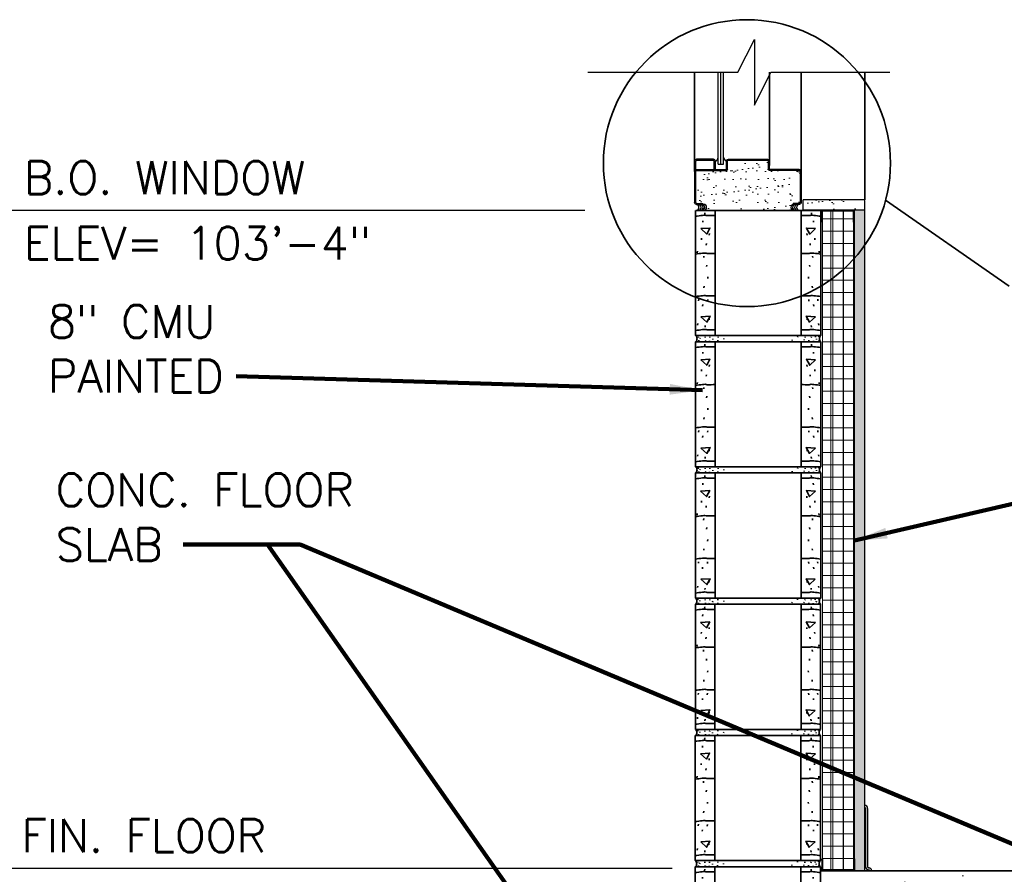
# Model space of a CAD drawing. Extents: x 155 to 606, y 184 to 461.
# Tile 13 of 28: x 339 to 399, y 219 to 271. Entities that reach past the tile are written whole.
import ezdxf

# ---------------------------------------------------------------- set-up
doc = ezdxf.new("R2010")
doc.units = 0
doc.header["$LTSCALE"] = 0.63
doc.header["$MEASUREMENT"] = 0
for name, color, linetype, lineweight in [('A-Anno-Symb', 6, 'Continuous', 35), ('od37a204$0$A-Anno-Patt', 152, 'Continuous', 18), ('od37a204$0$A-Anno-Text', 53, 'Continuous', 25), ('od37a204$0$A-Glaz-Full', 1, 'Continuous', 25), ('od37a204$0$A-Wall-Full-Intr', 3, 'Continuous', 25), ('od37a204$0$S-Anno-Brkl', 3, 'Continuous', 25), ('od37a204$0$S-Fndn-Insl', 12, 'Continuous', 18), ('od37a204$0$S-Sect-Cmuw', 2, 'Continuous', 35), ('od37a204$0$S-Sect-Conc', 6, 'Continuous', 35), ('od37a204$0$S-Sect-Genf', 6, 'Continuous', 35), ('od37a204$0$S-Sect-Join', 1, 'Continuous', 25), ('od37a204$0$S-Sect-Stls', 3, 'Continuous', 25)]:
    doc.layers.add(name, color=color, linetype=linetype, lineweight=lineweight)
doc.styles.add('notes', font='ARIAL.TTF')
doc.styles.add('od37a204$0$NOTES', font='romans.shx')
doc.dimstyles.new('EARCH', dxfattribs={"dimtxt": 0.125, "dimasz": 0.125, "dimexe": 0.0625, "dimexo": 0.0625, "dimgap": 0.0625, "dimtad": 1, "dimdec": 4, "dimzin": 3, "dimdsep": 46, "dimlunit": 4, "dimtxsty": 'notes', "dimcen": 0, "dimclrd": 256, "dimclre": 256, "dimadec": 0, "dimazin": 0, "dimtfac": 0.75, "dimtdec": 4, "dimtmove": 1, "dimatfit": 3, "dimfxl": 0, "dimfrac": 1, "dimtolj": 1, "dimtzin": 3, "dimlwd": 18, "dimlwe": 18, "dimarcsym": 0})
doc.dimstyles.new('od37a204$0$EARCH', dxfattribs={"dimtxt": 0.125, "dimasz": 0.125, "dimexe": 0.0625, "dimexo": 0.0625, "dimgap": 0.0625, "dimtad": 1, "dimdec": 4, "dimzin": 3, "dimdsep": 46, "dimlunit": 4, "dimtxsty": 'od37a204$0$NOTES', "dimcen": 0, "dimclrd": 256, "dimclre": 256, "dimadec": 0, "dimazin": 0, "dimtfac": 0.75, "dimtdec": 4, "dimtmove": 1, "dimatfit": 3, "dimfxl": 0, "dimfrac": 1, "dimtolj": 1, "dimtzin": 3, "dimlwd": 18, "dimlwe": 18, "dimarcsym": 0})
pattern_1 = [(37.5, (-51.55494, 51.4927), (-0.0314967, 0.9634119), [0, -0.76, 0, -0.85, 0, -0.8125]), (7.5, (-51.555, 51.4927), (0.8848884, 1.411073), [0, -0.41, 0, -0.685, 0, -0.2625]), (327.5, (-52.1699, 51.4927), (1.557071, 0.0028295), [0, -0.25, 0, -0.9, 0, -1.175]), (317.5, (-52.17, 51.4927), (1.5030633, 0.4388378), [0, -0.125, 0, -0.59, 0, -0.675])]

# ---------------------------------------------------------------- blocks, each defined once
blk = doc.blocks.new('od37a204$0$8CMUS')
for p, q in [((0, 8), (0, 0.375)), ((0.006, 8), (7.619, 8)), ((0.561, 7.756), (0.572, 7.851)), ((1.19, 8), (1.19, 0.375)), ((6.435, 8), (6.435, 0.375)), ((7.064, 7.756), (7.054, 7.851)), ((7.625, 8), (7.625, 0.375)), ((0.438, 7.276), (0.448, 7.372)), ((7.187, 7.276), (7.177, 7.372)), ((0.356, 6.208), (0.366, 6.303)), ((0.835, 6.495), (0.845, 6.591)), ((6.79, 6.495), (6.78, 6.591)), ((7.27, 6.208), (7.259, 6.303)), ((0.095, 5.427), (0.106, 5.522)), ((0.643, 5.893), (0.654, 5.988)), ((6.982, 5.893), (6.972, 5.988)), ((7.53, 5.427), (7.52, 5.522)), ((0.493, 5.125), (0.503, 5.22)), ((7.133, 5.125), (7.122, 5.22)), ((0.671, 4.577), (0.681, 4.672)), ((6.955, 4.577), (6.944, 4.672)), ((0.739, 3.851), (0.749, 3.946)), ((6.886, 3.851), (6.876, 3.946)), ((0.506, 3.289), (0.517, 3.384)), ((7.119, 3.289), (7.109, 3.384)), ((0.177, 2.494), (0.188, 2.59)), ((0.725, 2.481), (0.736, 2.576)), ((6.9, 2.481), (6.89, 2.576)), ((7.448, 2.494), (7.438, 2.59)), ((0.424, 2.166), (0.434, 2.261)), ((7.201, 2.166), (7.191, 2.261)), ((0.821, 1.33), (0.832, 1.425)), ((6.804, 1.33), (6.794, 1.425)), ((0.123, 1.015), (0.133, 1.11)), ((0.575, 0.892), (0.585, 0.987)), ((7.051, 0.892), (7.04, 0.987)), ((7.503, 1.015), (7.492, 1.11)), ((0, 0.375), (7.625, 0.375)), ((0.15, 0.263), (0.155, 0.305)), ((0.187, 0.045), (0.191, 0.088)), ((0.265, 0.19), (0.27, 0.233)), ((0.579, 0.25), (0.583, 0.293)), ((0.609, 0.039), (0.613, 0.082)), ((0.838, 0.021), (0.843, 0.064)), ((0.868, 0.25), (0.873, 0.293)), ((1.043, 0.136), (1.048, 0.178)), ((1.355, 0.049), (1.36, 0.092)), ((1.364, 0.257), (1.368, 0.3)), ((1.719, 0.162), (1.723, 0.204)), ((5.877, 0.077), (5.882, 0.12)), ((6.215, 0.277), (6.22, 0.319)), ((6.605, 0.086), (6.61, 0.128)), ((6.666, 0.25), (6.67, 0.293)), ((6.895, 0.051), (6.899, 0.094)), ((7.046, 0.25), (7.05, 0.293)), ((7.172, 0.021), (7.177, 0.064)), ((7.293, 0.269), (7.298, 0.311)), ((7.359, 0.136), (7.364, 0.178)), ((7.504, 0.293), (7.509, 0.335)), ((7.522, 0.045), (7.527, 0.088)), ((0, 0), (7.625, 0))]:
    blk.add_line(p, q)
for points in [[(0.313, 6.89), (0.677, 6.564), (0.871, 6.928)], [(7.312, 6.89), (6.949, 6.564), (6.754, 6.928)], [(0.327, 1.52), (0.69, 1.194), (0.885, 1.558)], [(7.299, 1.52), (6.935, 1.194), (6.741, 1.558)]]:
    blk.add_lwpolyline(points, close=True)
for centre, major_axis in [((-0.137, 0.187), (0, 0.236)), ((7.762, 0.187), (0, -0.236))]:
    blk.add_ellipse(centre, major_axis=major_axis, ratio=0.951727, start_param=3.796748, end_param=5.62803)
for points, knots in [([(-0.003, 7.646), (0.138, 7.662), (0.279, 7.679), (0.42, 7.696), (0.472, 7.702), (0.524, 7.707), (0.576, 7.708), (0.621, 7.709), (0.664, 7.684), (0.709, 7.684), (0.866, 7.684), (1.024, 7.685), (1.182, 7.685)], [0, 0, 0, 0, 0.357561, 0.357561, 0.357561, 0.489461, 0.489461, 0.489461, 0.602516, 0.602516, 0.602516, 1, 1, 1, 1]), ([(7.628, 7.646), (7.487, 7.662), (7.346, 7.679), (7.205, 7.696), (7.153, 7.702), (7.101, 7.707), (7.049, 7.708), (7.004, 7.709), (6.961, 7.684), (6.917, 7.684), (6.759, 7.684), (6.601, 7.685), (6.444, 7.685)], [0, 0, 0, 0, 0.357665, 0.357665, 0.357665, 0.489461, 0.489461, 0.489461, 0.602515, 0.602515, 0.602515, 1, 1, 1, 1]), ([(-0.003, 5.344), (0.138, 5.36), (0.279, 5.377), (0.42, 5.394), (0.472, 5.4), (0.524, 5.405), (0.576, 5.406), (0.621, 5.407), (0.664, 5.382), (0.709, 5.382), (0.866, 5.382), (1.024, 5.383), (1.182, 5.383)], [0, 0, 0, 0, 0.357561, 0.357561, 0.357561, 0.489461, 0.489461, 0.489461, 0.602516, 0.602516, 0.602516, 1, 1, 1, 1]), ([(7.628, 5.344), (7.487, 5.36), (7.346, 5.377), (7.205, 5.394), (7.153, 5.4), (7.101, 5.405), (7.049, 5.406), (7.004, 5.407), (6.961, 5.382), (6.917, 5.382), (6.759, 5.382), (6.601, 5.383), (6.444, 5.383)], [0, 0, 0, 0, 0.357665, 0.357665, 0.357665, 0.489461, 0.489461, 0.489461, 0.602515, 0.602515, 0.602515, 1, 1, 1, 1]), ([(-0.003, 2.754), (0.138, 2.771), (0.279, 2.788), (0.42, 2.805), (0.472, 2.811), (0.524, 2.815), (0.576, 2.816), (0.621, 2.818), (0.664, 2.793), (0.709, 2.793), (0.866, 2.793), (1.024, 2.793), (1.182, 2.793)], [0, 0, 0, 0, 0.357579, 0.357579, 0.357579, 0.489473, 0.489473, 0.489473, 0.60251, 0.60251, 0.60251, 1, 1, 1, 1]), ([(7.628, 2.754), (7.487, 2.771), (7.346, 2.788), (7.205, 2.805), (7.153, 2.811), (7.101, 2.815), (7.049, 2.816), (7.004, 2.818), (6.961, 2.793), (6.917, 2.793), (6.759, 2.793), (6.601, 2.793), (6.444, 2.793)], [0, 0, 0, 0, 0.357683, 0.357683, 0.357683, 0.489472, 0.489472, 0.489472, 0.60251, 0.60251, 0.60251, 1, 1, 1, 1]), ([(-0.003, 0.685), (0.138, 0.702), (0.279, 0.719), (0.42, 0.735), (0.472, 0.742), (0.524, 0.746), (0.576, 0.747), (0.621, 0.749), (0.664, 0.723), (0.709, 0.723), (0.866, 0.724), (1.024, 0.724), (1.182, 0.724)], [0, 0, 0, 0, 0.357561, 0.357561, 0.357561, 0.489461, 0.489461, 0.489461, 0.602516, 0.602516, 0.602516, 1, 1, 1, 1]), ([(7.628, 0.685), (7.487, 0.702), (7.346, 0.719), (7.205, 0.735), (7.153, 0.742), (7.101, 0.746), (7.049, 0.747), (7.004, 0.749), (6.961, 0.723), (6.917, 0.723), (6.759, 0.724), (6.601, 0.724), (6.444, 0.724)], [0, 0, 0, 0, 0.357665, 0.357665, 0.357665, 0.489461, 0.489461, 0.489461, 0.602515, 0.602515, 0.602515, 1, 1, 1, 1])]:
    blk.add_open_spline(points, degree=3, knots=knots)
blk = doc.blocks.new('od37a204$0$PSFM')
for p, q in [((-0.188, 0), (0.188, 0)), ((0.188, 0), (0.188, -0.062)), ((6.062, 0), (5.688, 0)), ((5.688, -0.062), (5.688, 0)), ((-0.312, -2), (-0.312, -0.125)), ((-0.25, -2), (-0.25, -0.125)), ((-0.188, -0.062), (0.188, -0.062)), ((6.062, -0.062), (5.688, -0.062)), ((6.125, -2), (6.125, -0.125)), ((6.187, -2), (6.187, -0.125)), ((-0.188, -2.062), (1.625, -2.062)), ((-0.188, -2.125), (1.625, -2.125)), ((1.625, -2.125), (1.625, -2.625)), ((1.687, -2.125), (1.687, -2.625)), ((4.187, -2.125), (4.187, -2.625)), ((6.062, -2.062), (4.25, -2.062)), ((6.062, -2.125), (4.25, -2.125)), ((4.25, -2.125), (4.25, -2.625)), ((1.75, -2.688), (4.125, -2.688)), ((1.75, -2.75), (4.125, -2.75))]:
    blk.add_line(p, q)
for centre, radius, start, end in [((-0.188, -0.125), 0.125, 90, 180), ((6.062, -0.125), 0.125, 0, 90), ((-0.188, -0.125), 0.0625, 90, 180), ((6.062, -0.125), 0.0625, 0, 90), ((-0.188, -2), 0.125, 180, 270), ((-0.188, -2), 0.0625, 180, 270), ((1.625, -2.125), 0.0625, 0, 90), ((4.25, -2.125), 0.0625, 90, 180), ((6.062, -2), 0.0625, 270, 0), ((6.062, -2), 0.125, 270, 0), ((1.75, -2.625), 0.125, 180, 270), ((1.75, -2.625), 0.0625, 180, 270), ((4.125, -2.625), 0.0625, 270, 0), ((4.125, -2.625), 0.125, 270, 0)]:
    blk.add_arc(centre, radius, start, end)

msp = doc.modelspace()

# ---------------------------------------------------------------- hatches: boundary and pattern name
at = {"layer": 'od37a204$0$A-Anno-Patt'}
h = msp.add_hatch(dxfattribs=at)
h.set_pattern_fill('AR-SAND', color=256, scale=0.5, style=0)
h.set_pattern_definition(pattern_1)
h.paths.add_polyline_path([(380.45971, 261.37386), (380.45978, 259.49884, 0.41421356), (380.52207, 259.43638), (380.89742, 259.43638), (380.89742, 259.36408, -0.75951679), (380.87701, 259.00221), (386.41158, 259.00221, -0.77582892), (386.39852, 259.36642), (386.39852, 259.43638), (386.77354, 259.43633, 0.41421356), (386.83598, 259.49849), (386.83605, 261.37422, 0.41421356), (386.77332, 261.43678), (384.96068, 261.43673, -0.41421356), (384.8981, 261.4996), (384.89817, 261.99934, 0.41421356), (384.83543, 262.0619), (382.46018, 262.06186, 0.41421356), (382.3976, 261.99899), (382.39767, 261.49924, -0.41421356), (382.33538, 261.43678), (380.52229, 261.43673, 0.41421356)], flags=16)
h.paths.add_polyline_path([(390.77088, 259.61174), (390.77088, 259.65249), (387.01226, 259.65249), (387.01226, 259.02749), (390.77088, 259.02749)], flags=16)
at = {"layer": 'od37a204$0$A-Anno-Patt', "ltscale": 0.5}
h = msp.add_hatch(dxfattribs=at)
h.set_pattern_fill('NET', color=256, scale=6, style=0)
h.set_pattern_definition([(0, (-51.55494, 51.4927), (0, 0.75), []), (90, (-51.55494, 51.4927), (-0.75, 5e-17), [])])
h.paths.add_polyline_path([(390.08813, 218.80236), (388.20363, 218.80236), (388.20363, 258.95411), (390.08813, 258.95411)], flags=16)
at = {"layer": 'od37a204$0$A-Anno-Patt'}
h = msp.add_hatch(dxfattribs=at)
h.set_pattern_fill('AR-SAND', color=256, scale=0.5, style=0)
h.set_pattern_definition(pattern_1)
h.paths.add_polyline_path([(390.77088, 259.02749), (390.14588, 259.02749), (390.14588, 258.27961), (390.14588, 258.23886), (390.14588, 218.74474), (390.77088, 218.74474)], flags=16)
h = msp.add_hatch(dxfattribs=at)
h.set_pattern_fill('AR-CONC', color=256, style=0)
h.set_pattern_definition([(50, (-51.555, 51.4927), (7.1726, -0.62752), [0.75, -8.25]), (355, (-51.555, 51.493), (-1.38751, 7.52192), [0.6, -6.6]), (100.4514, (-50.957, 51.4404), (5.78509, 6.8944), [0.6374, -7.01142]), (46.1842, (-51.555, 53.493), (10.67241, -1.65519), [1.125, -12.375]), (96.6356, (-50.666, 53.355), (9.34663, 9.74118), [0.9561, -10.51713]), (351.1842, (-51.555, 53.493), (9.34662, 9.74119), [0.9, -9.9]), (21, (-50.555, 52.9927), (5.96907, -4.02619), [0.75, -8.25]), (326, (-50.555, 52.993), (2.43315, 7.2515), [0.6, -6.6]), (71.4514, (-50.0575, 52.657), (8.40223, 3.225305), [0.6374, -7.01142]), (37.5, (-51.555, 51.4927), (0.121599, 3.328939), [0, -6.52, 0, -6.7, 0, -6.625]), (7.5, (-51.555, 51.4927), (2.630695, 3.944117), [0, -3.82, 0, -6.37, 0, -2.525]), (327.5, (-53.785, 51.4927), (5.338224, -0.225549), [0, -2.5, 0, -7.8, 0, -10.35]), (317.5, (-54.785, 51.4927), (5.83186, 1.00105), [0, -3.25, 0, -5.18, 0, -7.35])])
h.paths.add_polyline_path([(410.46263, 216.27686), (409.26326, 216.96924), (411.66051, 216.78549), (410.46263, 217.47711), (410.46263, 218.74474), (391.12777, 218.74474, -0.08980265), (391.1055, 218.74474), (390.14588, 218.74474), (390.14588, 218.74461), (388.14588, 218.74461), (388.14588, 218.74474), (388.07066, 218.74474), (388.07066, 212.74474), (410.46263, 212.74474)], flags=16)

# ---------------------------------------------------------------- linework, layer by layer
at = {"layer": 'A-Anno-Symb'}
msp.add_line((399.57104, 254.39579), (392.0287, 259.63345), dxfattribs=at)
msp.add_circle((383.59077, 261.88505), 8.74581, dxfattribs=at)
at = {"layer": 'od37a204$0$A-Anno-Text'}
for p, q in [((373.71068, 259.00314), (335.53037, 259.00314)), ((379.03265, 218.89424), (335.38845, 218.89424))]:
    msp.add_line(p, q, dxfattribs=at)
at = {"layer": 'od37a204$0$A-Glaz-Full'}
for p, q in [((381.83501, 261.83274), (381.83501, 267.42724)), ((382.00176, 261.83274), (382.00176, 267.42724)), ((382.16851, 261.83274), (382.16851, 267.42724)), ((381.83501, 261.83274), (382.16851, 261.83274))]:
    msp.add_line(p, q, dxfattribs=at)
at = {"layer": 'od37a204$0$A-Wall-Full-Intr'}
for p, q in [((390.77088, 259.65249), (387.01226, 259.65249)), ((387.01226, 259.02749), (387.01226, 259.65249)), ((390.77088, 258.98674), (390.77088, 259.61174)), ((390.77088, 259.02749), (387.01226, 259.02749)), ((390.14588, 218.74474), (390.14588, 259.01186)), ((390.77088, 218.74474), (390.77088, 259.01186))]:
    msp.add_line(p, q, dxfattribs=at)
for centre, start, end in [((391.00738, 218.74574), 26.4382417, 90), ((391.11663, 218.80624), 211.495025, 270)]:
    msp.add_arc(centre, 0.0625, start, end, dxfattribs=at)
at = {"layer": 'od37a204$0$S-Anno-Brkl', "flags": 128}
msp.add_lwpolyline([(373.89766, 267.42724), (383.04515, 267.42724), (384.04515, 269.42724), (384.04515, 265.42724), (385.04515, 267.42724), (392.29588, 267.42724)], dxfattribs=at)
at = {"layer": 'od37a204$0$S-Fndn-Insl'}
for p, q in [((388.20363, 218.80236), (388.20363, 258.95411)), ((388.82863, 218.80236), (388.82863, 258.95411)), ((389.46313, 218.80236), (389.46313, 258.95411)), ((390.08813, 218.80236), (390.08813, 258.95411))]:
    msp.add_line(p, q, dxfattribs=at)
at = {"layer": 'od37a204$0$S-Sect-Cmuw'}
msp.add_line((380.48101, 258.99711), (388.10751, 258.99711), dxfattribs=at)
at = {"layer": 'od37a204$0$S-Sect-Conc'}
msp.add_line((388.07076, 218.74474), (410.46263, 218.74474), dxfattribs=at)
at = {"layer": 'od37a204$0$S-Sect-Genf'}
for p, q in [((380.39726, 261.37424), (380.39726, 267.42724)), ((384.96063, 261.74936), (384.96063, 267.42724)), ((386.89851, 261.37424), (386.89851, 267.42724)), ((390.77088, 259.65249), (390.77088, 267.43224))]:
    msp.add_line(p, q, dxfattribs=at)
at = {"layer": 'od37a204$0$S-Sect-Join'}
for centre, radius, start, end in [((381.5703, 262.24301), 0.26258, 291.9068861, 2.0214861), ((382.43321, 262.24301), 0.26258, 177.9785139, 248.0931139), ((380.48099, 259.18599), 0.18812, 270.0010778, 89.998925), ((380.61002, 259.18599), 0.18812, 270.0010778, 89.998925), ((380.72929, 259.18599), 0.18812, 270.0010778, 89.998925), ((380.83681, 259.18599), 0.18812, 270.0010778, 89.998925), ((380.94438, 259.18599), 0.18812, 270.0010778, 89.998925), ((386.45177, 259.18599), 0.18812, 90.001075, 269.9989222), ((386.55929, 259.18599), 0.18812, 90.001075, 269.9989222), ((386.67856, 259.18599), 0.18812, 90.001075, 269.9989222), ((386.80759, 259.18599), 0.18812, 90.001075, 269.9989222)]:
    msp.add_arc(centre, radius, start, end, dxfattribs=at)
at = {"layer": 'od37a204$0$S-Sect-Stls'}
for p, q in [((380.39726, 261.37424), (380.39726, 262.00024)), ((380.48063, 261.49211), (380.48063, 261.99936)), ((381.54326, 262.12436), (380.52213, 262.12436)), ((381.54326, 262.04111), (380.52213, 262.04111)), ((381.58501, 261.49924), (381.58501, 261.99936)), ((381.66838, 261.49924), (381.66838, 261.99936)), ((390.14588, 259.01186), (388.14588, 259.01186)), ((388.14588, 258.27961), (388.14588, 259.01186)), ((390.08813, 258.95411), (388.20363, 258.95411)), ((388.20363, 258.27961), (388.20363, 258.95411)), ((390.08813, 258.27961), (390.08813, 258.95411)), ((390.14588, 258.27961), (390.14588, 259.01186)), ((390.14588, 258.23886), (390.14588, 258.97111)), ((390.14588, 258.27961), (390.08813, 258.27961)), ((390.81988, 222.55724), (390.81988, 218.99474)), ((390.94488, 222.55724), (390.94488, 218.99574)), ((388.14588, 219.47686), (388.14588, 218.74461)), ((388.20363, 219.47686), (388.20363, 218.80236)), ((390.08813, 219.47686), (390.08813, 218.80236)), ((390.14588, 219.47686), (390.08813, 219.47686)), ((390.14588, 219.47686), (390.14588, 218.74461)), ((390.14588, 218.74461), (388.14588, 218.74461)), ((390.08813, 218.80236), (388.20363, 218.80236))]:
    msp.add_line(p, q, dxfattribs=at)
for centre, radius, start, end in [((380.52217, 261.99939), 0.12502, 90, 180), ((380.52217, 261.99939), 0.04167, 90, 180), ((381.54325, 261.99939), 0.12502, 0, 90), ((381.54325, 261.99939), 0.04167, 0, 90), ((390.75738, 222.55724), 0.1875, 0, 85.8711306), ((390.75738, 222.55724), 0.0625, 0, 77.5257972), ((391.00738, 218.99574), 0.1875, 180, 270), ((391.00738, 218.99574), 0.0625, 180, 270), ((391.00738, 218.74574), 0.1875, 0, 90)]:
    msp.add_arc(centre, radius, start, end, dxfattribs=at)
msp.add_point((391.00738, 218.93324), dxfattribs=at)

# ---------------------------------------------------------------- block references
at = {"layer": 'od37a204$0$S-Sect-Cmuw', "xscale": 1.000200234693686, "yscale": 1.000200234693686}
for p in [(380.46263, 251.00061), (380.46263, 242.99899), (380.45651, 234.99749), (380.45038, 226.99586), (380.44426, 218.99424), (380.44413, 210.99261)]:
    msp.add_blockref('od37a204$0$8CMUS', p, dxfattribs=at)
at = {"layer": 'od37a204$0$S-Sect-Stls', "xscale": 1.000200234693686, "yscale": -1.000200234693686}
msp.add_blockref('od37a204$0$PSFM', (380.70988, 259.37386), dxfattribs=at)

# ---------------------------------------------------------------- texts
at = {"layer": 'od37a204$0$A-Anno-Text', "style": 'od37a204$0$NOTES'}
for s, p in [('B.O. WINDOW', (339.53037, 260.00314)), ('ELEV= 103\'-4"', (339.53037, 256.00314)), ('FIN. FLOOR', (339.38845, 219.89424))]:
    msp.add_text(s, height=2, dxfattribs=at).set_placement(p)
at = {"layer": 'od37a204$0$A-Anno-Text', "insert": (340.99939, 247.89925), "char_height": 2, "attachment_point": 7, "line_spacing_factor": 0.999996, "style": 'od37a204$0$NOTES'}
msp.add_mtext('8" CMU\\PPAINTED', dxfattribs=at)
at = {"layer": 'od37a204$0$A-Anno-Text', "insert": (341.47968, 237.63568), "char_height": 2, "attachment_point": 7, "style": 'od37a204$0$NOTES'}
msp.add_mtext('CONC. FLOOR\\PSLAB', dxfattribs=at)

# ---------------------------------------------------------------- leaders
at = {"layer": 'od37a204$0$A-Anno-Text'}
for points, dimstyle in [([(380.88513, 248.03986), (352.4631, 248.89925)], 'od37a204$0$EARCH'), ([(390.14588, 238.8783), (404.8633, 242.28911)], 'EARCH'), ([(403.51126, 218.81336), (356.37922, 238.63568), (349.2329, 238.63568)], 'od37a204$0$EARCH'), ([(372.46301, 212.89424), (354.37922, 238.63568)], 'od37a204$0$EARCH')]:
    msp.add_leader(points, dimstyle=dimstyle, override={"dimscale": 16, "dimgap": 0.0625, "dimtad": 0, "dimclrd": 0, "dimlwd": 65534}, dxfattribs=at)

doc.saveas('drawing.dxf')
